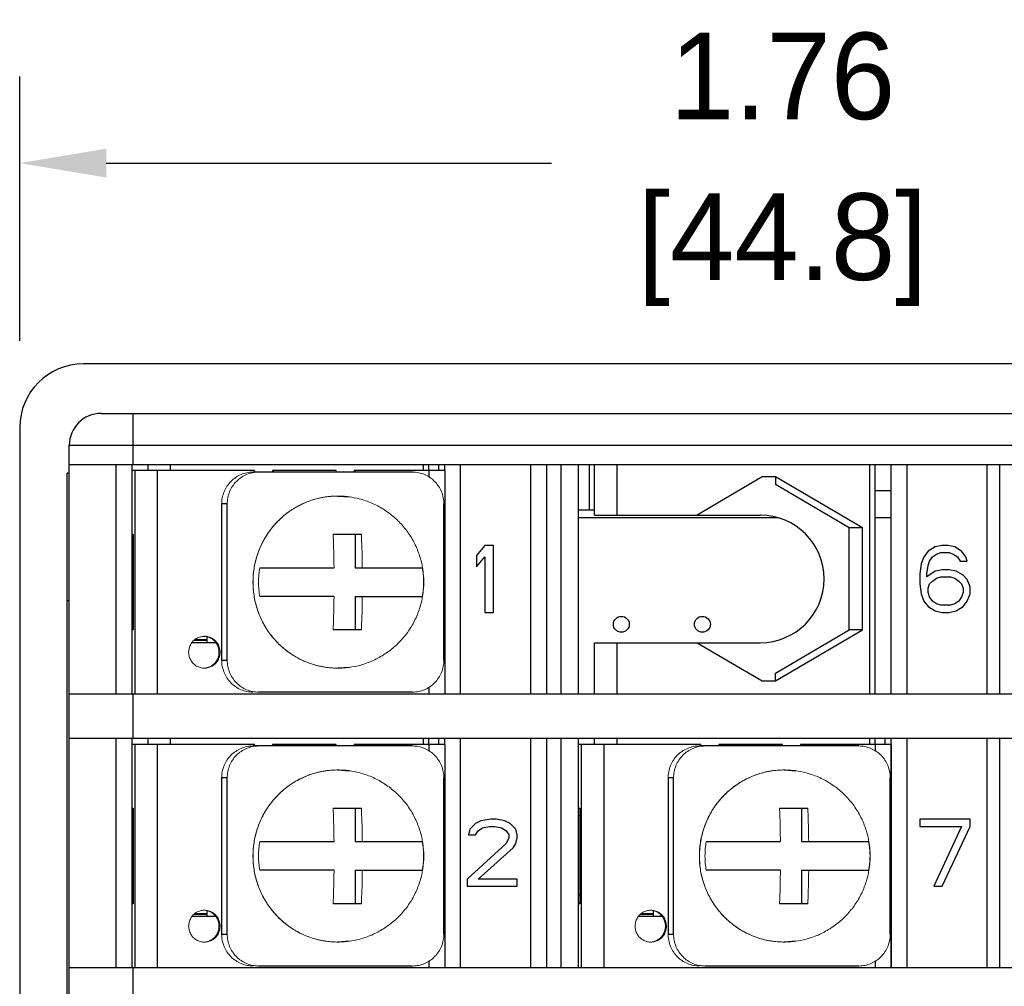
# Model space of a CAD drawing. Header units: inches. Extents: x 539.02 to 548.64, y 512.89 to 521.63.
# Tile 10 of 12: x 546.37 to 547.51, y 516.28 to 517.39. Entities that reach past the tile are written whole.
import ezdxf

# ---------------------------------------------------------------- set-up
doc = ezdxf.new("R2010")
doc.units = ezdxf.units.IN
doc.header["$LTSCALE"] = 8
doc.header["$MEASUREMENT"] = 0
doc.layers.add('02___PRT_ALL_AXES', color=7, linetype='Continuous')
doc.layers.add('Dimensions', color=140, linetype='Continuous')
doc.dimstyles.get("Standard").update_dxf_attribs({"dimtxt": 0.1, "dimasz": 0.1, "dimexe": 0.1, "dimexo": 0.1, "dimgap": 0.05, "dimtad": 0, "dimtih": 1, "dimtoh": 1, "dimzin": 0, "dimdsep": 46, "dimtxsty": 'Standard', "dimcen": 0, "dimclrd": 256, "dimclre": 256, "dimclrt": 256, "dimadec": 0, "dimazin": 0, "dimtfac": 1, "dimtofl": 0, "dimtmove": 0, "dimatfit": 3, "dimfxl": 0, "dimtolj": 1, "dimtzin": 0, "dimarcsym": 0})

# ---------------------------------------------------------------- blocks, each defined once
blk = doc.blocks.new('*D9')
at = {"layer": 'DEFPOINTS', "color": 0}
for p in [(548.1313, 517.2266), (546.3693, 516.9212), (548.1313, 516.9212)]:
    blk.add_point(p, dxfattribs=at)
at = {"layer": 'Dimensions', "lineweight": -2}
for p, q in [((546.3693, 517.0212), (546.3693, 517.3266)), ((548.1313, 517.0212), (548.1313, 517.3266)), ((546.4693, 517.2266), (546.9836, 517.2266)), ((548.0313, 517.2266), (547.517, 517.2266))]:
    blk.add_line(p, q, dxfattribs=at)
at = {"layer": 'Dimensions'}
for points in [[(546.4693, 517.2433), (546.4693, 517.21), (546.3693, 517.2266)], [(548.0313, 517.2433), (548.0313, 517.21), (548.1313, 517.2266)]]:
    blk.add_solid(points, dxfattribs=at)
at = {"layer": 'Dimensions', "char_height": 0.1, "attachment_point": 5}
for s, insert in [('\\A1;1.76', (547.2503, 517.3266)), ('\\A1;[44.8]', (547.2503, 517.1266))]:
    blk.add_mtext(s, dxfattribs=dict(at, insert=insert))

msp = doc.modelspace()

# ---------------------------------------------------------------- linework, layer by layer
at = {"color": 7, "linetype": 'Continuous'}
for p, q in [((548.0577, 516.9948), (546.4429, 516.9948)), ((546.4633, 516.9376), (548.0376, 516.9376)), ((546.5002, 516.8786), (546.5002, 516.9376)), ((546.3693, 516.9212), (546.3693, 515.3064)), ((546.4265, 515.3265), (546.4265, 516.9007)), ((546.4265, 516.9007), (548.0744, 516.9007)), ((546.4265, 516.8786), (548.0744, 516.8786)), ((546.4808, 516.6139), (546.4808, 516.8786)), ((546.4992, 516.6139), (546.4992, 516.879)), ((546.5177, 516.8716), (546.5177, 516.879)), ((546.5436, 516.8716), (546.5436, 516.879)), ((546.8356, 516.8716), (546.8356, 516.879)), ((546.8417, 516.8716), (546.8417, 516.879)), ((546.8528, 516.879), (546.8528, 516.8716)), ((546.8601, 516.8716), (546.8601, 516.879)), ((546.8785, 516.6139), (546.8785, 516.8786)), ((546.9596, 516.6139), (546.9596, 516.8786)), ((546.978, 516.6139), (546.978, 516.8786)), ((546.9945, 516.6139), (546.9945, 516.8786)), ((547.0148, 516.6139), (547.0148, 516.8786)), ((547.0271, 516.8786), (547.0271, 516.8262)), ((547.0332, 516.8201), (547.0332, 516.8786)), ((547.0591, 516.8201), (547.0591, 516.8786)), ((547.3512, 516.6139), (547.3512, 516.8786)), ((547.3573, 516.6139), (547.3573, 516.8786)), ((547.3757, 516.6139), (547.3757, 516.8786)), ((547.3941, 516.6139), (547.3941, 516.8786)), ((547.4861, 516.8786), (547.4861, 516.6139)), ((547.5009, 516.8786), (547.5009, 516.6139)), ((546.4239, 515.3955), (546.4239, 516.8685)), ((546.4265, 516.8685), (546.4239, 516.8685)), ((546.6406, 516.8716), (546.4992, 516.8716)), ((546.5022, 516.8716), (546.5022, 516.6139)), ((546.5282, 516.8716), (546.5282, 516.6139)), ((546.8229, 516.8698), (546.6388, 516.8698)), ((546.6624, 516.8716), (546.6611, 516.8716)), ((546.7349, 516.8716), (546.6624, 516.8716)), ((546.7566, 516.8716), (546.7554, 516.8716)), ((546.8601, 516.8716), (546.7566, 516.8716)), ((546.8419, 516.8716), (546.8419, 516.8642)), ((546.8601, 516.8716), (546.8601, 516.6139)), ((547.2269, 516.8643), (547.1516, 516.8201)), ((547.2423, 516.8643), (547.2269, 516.8643)), ((547.2423, 516.8643), (547.2423, 516.8553)), ((547.3428, 516.8054), (547.2423, 516.8643)), ((547.3274, 516.8054), (547.2423, 516.8553)), ((547.3757, 516.8483), (547.3573, 516.8483)), ((546.6025, 516.833), (546.6025, 516.6525)), ((546.6089, 516.833), (546.6025, 516.833)), ((546.6089, 516.6525), (546.6089, 516.833)), ((546.7366, 516.8421), (546.7501, 516.8412)), ((546.7501, 516.8412), (546.7501, 516.8412)), ((546.8591, 516.6525), (546.8591, 516.833)), ((547.0148, 516.8262), (547.0332, 516.8262)), ((547.2458, 516.817), (547.0148, 516.817)), ((547.0332, 516.8201), (547.2247, 516.8201)), ((547.3757, 516.817), (547.3573, 516.817)), ((547.3274, 516.6875), (547.3274, 516.8054)), ((547.3428, 516.8054), (547.3274, 516.8054)), ((547.3428, 516.6875), (547.3428, 516.8054)), ((546.4992, 516.798), (546.5004, 516.798)), ((546.4992, 516.7897), (546.5004, 516.7897)), ((546.5004, 516.798), (546.5004, 516.6875)), ((546.7312, 516.798), (546.7639, 516.798)), ((546.7567, 516.798), (546.7567, 516.7593)), ((546.9066, 516.7851), (546.897, 516.7736)), ((546.9163, 516.7851), (546.9066, 516.7851)), ((546.9163, 516.7078), (546.9163, 516.7851)), ((547.4185, 516.7785), (547.4136, 516.7719)), ((547.4265, 516.7835), (547.4185, 516.7785)), ((547.4346, 516.7851), (547.4265, 516.7835)), ((547.4281, 516.7752), (547.433, 516.7769)), ((547.433, 516.7769), (547.4426, 516.7769)), ((547.441, 516.7851), (547.4346, 516.7851)), ((547.4491, 516.7835), (547.441, 516.7851)), ((547.4426, 516.7769), (547.4475, 516.7752)), ((547.4571, 516.7785), (547.4491, 516.7835)), ((547.462, 516.7719), (547.4571, 516.7785)), ((546.897, 516.7736), (546.897, 516.7604)), ((546.897, 516.7604), (546.9066, 516.7719)), ((546.9066, 516.7719), (546.9066, 516.7078)), ((547.4136, 516.7719), (547.4104, 516.7637)), ((547.4185, 516.7621), (547.4201, 516.767)), ((547.4201, 516.767), (547.4233, 516.7719)), ((547.4233, 516.7719), (547.4281, 516.7752)), ((547.4475, 516.7752), (547.4523, 516.7719)), ((547.4523, 516.7719), (547.4555, 516.767)), ((547.4555, 516.767), (547.4636, 516.767)), ((547.4636, 516.767), (547.462, 516.7719)), ((546.6465, 516.7593), (546.7323, 516.7593)), ((546.7567, 516.7593), (546.8343, 516.7593)), ((547.4104, 516.7637), (547.4088, 516.7522)), ((547.4169, 516.7522), (547.4185, 516.7621)), ((547.4265, 516.7555), (547.4169, 516.7489)), ((547.4346, 516.7571), (547.4265, 516.7555)), ((547.4426, 516.7571), (547.4346, 516.7571)), ((547.4507, 516.7555), (547.4426, 516.7571)), ((547.4588, 516.7506), (547.4507, 516.7555)), ((547.4088, 516.7522), (547.4088, 516.7407)), ((547.4169, 516.7489), (547.4169, 516.7522)), ((547.4201, 516.7407), (547.4233, 516.744)), ((547.4233, 516.744), (547.4281, 516.7473)), ((547.4281, 516.7473), (547.433, 516.7489)), ((547.433, 516.7489), (547.4443, 516.7489)), ((547.4443, 516.7489), (547.4491, 516.7473)), ((547.4491, 516.7473), (547.4539, 516.744)), ((547.4539, 516.744), (547.4571, 516.7407)), ((547.4636, 516.7456), (547.4588, 516.7506)), ((547.4668, 516.7374), (547.4636, 516.7456)), ((547.4088, 516.7407), (547.4104, 516.7292)), ((547.4185, 516.7357), (547.4201, 516.7407)), ((547.4185, 516.7308), (547.4185, 516.7357)), ((547.4201, 516.7259), (547.4185, 516.7308)), ((547.4571, 516.7407), (547.4588, 516.7357)), ((547.4588, 516.7308), (547.4571, 516.7259)), ((547.4588, 516.7357), (547.4588, 516.7308)), ((547.4668, 516.7292), (547.4668, 516.7374)), ((546.4265, 516.7212), (546.4239, 516.7212)), ((546.7323, 516.7262), (546.6465, 516.7262)), ((546.7567, 516.7262), (546.8343, 516.7262)), ((546.7567, 516.7262), (546.7567, 516.6875)), ((547.4104, 516.7292), (547.4136, 516.7209)), ((547.4136, 516.7209), (547.4185, 516.7144)), ((547.4233, 516.7209), (547.4201, 516.7259)), ((547.4281, 516.7177), (547.4233, 516.7209)), ((547.4539, 516.7209), (547.4491, 516.7177)), ((547.4571, 516.7259), (547.4539, 516.7209)), ((547.4588, 516.7144), (547.4636, 516.7209)), ((547.4636, 516.7209), (547.4668, 516.7292)), ((546.9066, 516.7078), (546.9163, 516.7078)), ((547.4185, 516.7144), (547.4265, 516.7094)), ((547.4265, 516.7094), (547.4346, 516.7078)), ((547.433, 516.716), (547.4281, 516.7177)), ((547.4443, 516.716), (547.433, 516.716)), ((547.4346, 516.7078), (547.4426, 516.7078)), ((547.4426, 516.7078), (547.4507, 516.7094)), ((547.4491, 516.7177), (547.4443, 516.716)), ((547.4507, 516.7094), (547.4588, 516.7144)), ((546.5004, 516.6977), (546.4992, 516.6977)), ((546.5004, 516.6875), (546.4992, 516.6875)), ((546.7639, 516.6875), (546.7312, 516.6875)), ((547.2423, 516.6376), (547.3274, 516.6875)), ((547.2423, 516.6286), (547.3428, 516.6875)), ((547.3428, 516.6875), (547.3274, 516.6875)), ((546.5708, 516.6756), (546.5858, 516.6756)), ((546.5719, 516.6765), (546.5858, 516.6765)), ((546.5858, 516.6728), (546.5858, 516.6796)), ((546.5956, 516.6728), (546.5683, 516.6728)), ((547.0332, 516.6139), (547.0332, 516.6728)), ((547.0332, 516.6728), (547.2247, 516.6728)), ((547.0591, 516.6139), (547.0591, 516.6728)), ((547.1516, 516.6728), (547.2269, 516.6286)), ((546.6025, 516.6525), (546.6089, 516.6525)), ((546.7501, 516.6443), (546.7366, 516.6434)), ((546.7501, 516.6443), (546.7501, 516.6443)), ((547.2269, 516.6286), (547.2423, 516.6286)), ((547.2423, 516.6286), (547.2423, 516.6376)), ((546.8419, 516.6213), (546.8419, 516.6139)), ((546.4265, 516.6139), (548.0744, 516.6139)), ((546.5002, 516.5627), (546.5002, 516.6139)), ((546.8229, 516.6157), (546.6452, 516.6157)), ((546.4265, 516.5627), (548.0744, 516.5627)), ((546.4808, 516.2976), (546.4808, 516.5627)), ((546.4992, 516.2976), (546.4992, 516.5627)), ((546.5177, 516.5553), (546.5177, 516.5627)), ((546.5436, 516.5553), (546.5436, 516.5627)), ((546.8356, 516.5553), (546.8356, 516.5627)), ((546.8417, 516.5553), (546.8417, 516.5627)), ((546.8528, 516.5627), (546.8528, 516.5553)), ((546.8601, 516.5553), (546.8601, 516.5627)), ((546.8785, 516.2976), (546.8785, 516.5627)), ((546.9596, 516.2976), (546.9596, 516.5627)), ((546.978, 516.2976), (546.978, 516.5627)), ((546.9945, 516.2976), (546.9945, 516.5627)), ((547.0148, 516.2976), (547.0148, 516.5627)), ((547.0148, 516.2976), (547.0148, 516.5627)), ((547.0332, 516.5553), (547.0332, 516.5627)), ((547.0591, 516.5553), (547.0591, 516.5627)), ((547.3512, 516.5553), (547.3512, 516.5627)), ((547.3573, 516.5553), (547.3573, 516.5627)), ((547.3683, 516.5627), (547.3683, 516.5553)), ((547.3757, 516.2976), (547.3757, 516.5627)), ((547.3757, 516.5553), (547.3757, 516.5627)), ((547.3941, 516.2976), (547.3941, 516.5627)), ((547.4861, 516.5627), (547.4861, 516.2976)), ((547.5009, 516.5627), (547.5009, 516.2976)), ((546.6406, 516.5553), (546.4992, 516.5553)), ((546.5022, 516.5553), (546.5022, 516.2976)), ((546.5282, 516.5553), (546.5282, 516.2976)), ((546.8229, 516.5535), (546.6388, 516.5535)), ((546.6624, 516.5553), (546.6611, 516.5553)), ((546.7349, 516.5553), (546.6624, 516.5553)), ((546.7566, 516.5553), (546.7554, 516.5553)), ((546.8601, 516.5553), (546.7566, 516.5553)), ((546.8419, 516.5553), (546.8419, 516.5479)), ((546.8601, 516.5553), (546.8601, 516.2976)), ((547.1561, 516.5553), (547.0148, 516.5553)), ((547.0178, 516.5553), (547.0178, 516.2976)), ((547.0437, 516.5553), (547.0437, 516.2976)), ((547.3384, 516.5535), (547.1543, 516.5535)), ((547.1779, 516.5553), (547.1766, 516.5553)), ((547.2504, 516.5553), (547.1779, 516.5553)), ((547.2722, 516.5553), (547.2709, 516.5553)), ((547.3757, 516.5553), (547.2722, 516.5553)), ((547.3574, 516.5553), (547.3574, 516.5479)), ((547.3757, 516.5553), (547.3757, 516.2976)), ((546.7366, 516.5258), (546.7501, 516.5249)), ((547.2521, 516.5258), (547.2657, 516.5249)), ((546.6025, 516.5167), (546.6025, 516.3362)), ((546.6089, 516.5167), (546.6025, 516.5167)), ((546.6089, 516.3362), (546.6089, 516.5167)), ((546.7501, 516.5249), (546.7501, 516.5249)), ((546.8591, 516.3362), (546.8591, 516.5167)), ((547.1181, 516.5167), (547.1181, 516.3362)), ((547.1245, 516.5167), (547.1181, 516.5167)), ((547.1245, 516.3362), (547.1245, 516.5167)), ((547.2657, 516.5249), (547.2657, 516.5249)), ((547.3747, 516.3362), (547.3747, 516.5167)), ((546.4992, 516.4817), (546.5004, 516.4817)), ((546.5004, 516.4817), (546.5004, 516.3712)), ((546.7312, 516.4817), (546.7639, 516.4817)), ((546.7567, 516.4817), (546.7567, 516.443)), ((547.0148, 516.4817), (547.016, 516.4817)), ((547.016, 516.4817), (547.016, 516.3712)), ((547.2468, 516.4817), (547.2794, 516.4817)), ((547.2723, 516.4817), (547.2723, 516.443)), ((546.4992, 516.4734), (546.5004, 516.4734)), ((547.0148, 516.4734), (547.016, 516.4734)), ((546.8956, 516.4639), (546.8891, 516.4573)), ((546.902, 516.4671), (546.8956, 516.4639)), ((546.8988, 516.4556), (546.9036, 516.4589)), ((546.9133, 516.4688), (546.902, 516.4671)), ((546.9036, 516.4589), (546.9117, 516.4606)), ((546.9117, 516.4606), (546.9181, 516.4606)), ((546.9197, 516.4688), (546.9133, 516.4688)), ((546.9181, 516.4606), (546.9262, 516.4589)), ((546.9294, 516.4671), (546.9197, 516.4688)), ((546.9262, 516.4589), (546.931, 516.4556)), ((546.9358, 516.4639), (546.9294, 516.4671)), ((546.9423, 516.4573), (546.9358, 516.4639)), ((547.4088, 516.4688), (547.4088, 516.4606)), ((547.4668, 516.4688), (547.4088, 516.4688)), ((547.4088, 516.4606), (547.4571, 516.4606)), ((547.4571, 516.4606), (547.4249, 516.3915)), ((547.4346, 516.3915), (547.4668, 516.4606)), ((547.4668, 516.4606), (547.4668, 516.4688)), ((546.8891, 516.4573), (546.8875, 516.4507)), ((546.8875, 516.4507), (546.8956, 516.4507)), ((546.8956, 516.4507), (546.8988, 516.4556)), ((546.931, 516.4556), (546.9342, 516.4507)), ((546.9342, 516.4474), (546.931, 516.4408)), ((546.9342, 516.4507), (546.9342, 516.4474)), ((546.9439, 516.4507), (546.9423, 516.4573)), ((546.9423, 516.4408), (546.9439, 516.4474)), ((546.9439, 516.4474), (546.9439, 516.4507)), ((546.6465, 516.443), (546.7323, 516.443)), ((546.7567, 516.443), (546.8343, 516.443)), ((546.931, 516.4408), (546.8859, 516.3997)), ((546.8988, 516.3997), (546.9391, 516.4359)), ((546.9391, 516.4359), (546.9423, 516.4408)), ((547.1621, 516.443), (547.2478, 516.443)), ((547.2723, 516.443), (547.3498, 516.443)), ((546.7323, 516.4099), (546.6465, 516.4099)), ((546.7567, 516.4099), (546.7567, 516.3712)), ((546.7567, 516.4099), (546.8343, 516.4099)), ((547.2478, 516.4099), (547.1621, 516.4099)), ((547.2723, 516.4099), (547.3498, 516.4099)), ((547.2723, 516.4099), (547.2723, 516.3712)), ((546.8859, 516.3997), (546.8859, 516.3915)), ((546.8859, 516.3915), (546.9439, 516.3915)), ((546.9439, 516.3997), (546.8988, 516.3997)), ((546.9439, 516.3915), (546.9439, 516.3997)), ((547.4249, 516.3915), (547.4346, 516.3915)), ((546.5004, 516.3813), (546.4992, 516.3813)), ((547.016, 516.3813), (547.0148, 516.3813)), ((546.5004, 516.3712), (546.4992, 516.3712)), ((546.7639, 516.3712), (546.7312, 516.3712)), ((547.016, 516.3712), (547.0148, 516.3712)), ((547.2794, 516.3712), (547.2468, 516.3712)), ((546.5956, 516.3565), (546.5683, 516.3565)), ((546.5708, 516.3592), (546.5858, 516.3592)), ((546.5719, 516.3602), (546.5858, 516.3602)), ((546.5858, 516.3565), (546.5858, 516.3632)), ((547.1111, 516.3565), (547.0838, 516.3565)), ((547.0863, 516.3592), (547.1013, 516.3592)), ((547.0875, 516.3602), (547.1013, 516.3602)), ((547.1013, 516.3565), (547.1013, 516.3632)), ((546.6025, 516.3362), (546.6089, 516.3362)), ((547.1181, 516.3362), (547.1245, 516.3362)), ((546.7501, 516.328), (546.7366, 516.3271)), ((546.7501, 516.328), (546.7501, 516.328)), ((547.2657, 516.328), (547.2521, 516.3271)), ((547.2657, 516.328), (547.2657, 516.328)), ((546.8229, 516.2994), (546.6452, 516.2994)), ((546.8419, 516.305), (546.8419, 516.2976)), ((547.3384, 516.2994), (547.1607, 516.2994)), ((547.3574, 516.305), (547.3574, 516.2976)), ((546.4265, 516.2976), (548.0744, 516.2976)), ((546.5002, 516.2464), (546.5002, 516.2976))]:
    msp.add_line(p, q, dxfattribs=at)
for centre, radius, start, end in [((546.4429, 516.9212), 0.0736, 90, 180), ((546.4633, 516.9007), 0.0368, 90, 180), ((547.2247, 516.7464), 0.0736, 270, 90)]:
    msp.add_arc(centre, radius, start, end, dxfattribs=at)
at = {"color": 7, "linetype": 'Continuous', "lineweight": 0}
for points, start_tangent, end_tangent in [([(546.6025, 516.833), (546.6032, 516.8401), (546.6053, 516.8471), (546.6086, 516.8534), (546.6131, 516.859), (546.6187, 516.8636), (546.6249, 516.867), (546.6317, 516.8691), (546.6388, 516.8698)], (0, 1.003587), (1.003587, 0)), ([(546.6452, 516.8698), (546.6381, 516.8691), (546.6313, 516.867), (546.6251, 516.8636), (546.6195, 516.859), (546.615, 516.8534), (546.6117, 516.8471), (546.6096, 516.8401), (546.6089, 516.833)], (-1.003587, 0), (0, -1.003587)), ([(546.6406, 516.8716), (546.6408, 516.8698)], (0, -1.003587), (0.166276, -0.989717)), ([(546.6609, 516.8698), (546.6611, 516.8716)], (0.166276, 0.989717), (0, 1.003587)), ([(546.6622, 516.8698), (546.6624, 516.8716)], (0.166276, 0.989717), (0, 1.003587)), ([(546.7349, 516.8716), (546.735, 516.8698)], (0, -1.003587), (0.166276, -0.989717)), ([(546.7552, 516.8698), (546.7554, 516.8716)], (0.166276, 0.989717), (0, 1.003587)), ([(546.7565, 516.8698), (546.7566, 516.8716)], (0.166276, 0.989717), (0, 1.003587)), ([(546.8591, 516.833), (546.8585, 516.8401), (546.8564, 516.8471), (546.853, 516.8534), (546.8485, 516.859), (546.843, 516.8636), (546.8368, 516.867), (546.8299, 516.8691), (546.8229, 516.8698)], (0, 1.003587), (-1.003587, 0)), ([(546.7366, 516.8421), (546.7304, 516.8419), (546.7238, 516.8413), (546.7165, 516.84), (546.7086, 516.838), (546.7, 516.8349), (546.6907, 516.8305), (546.6809, 516.8245), (546.6708, 516.8164), (546.6612, 516.8061), (546.6527, 516.7939), (546.6459, 516.7802), (546.6413, 516.7655), (546.639, 516.7504), (546.639, 516.7352), (546.6413, 516.7201), (546.6459, 516.7055), (546.6526, 516.6917), (546.6611, 516.6795), (546.6708, 516.6692), (546.6808, 516.6611), (546.6907, 516.655), (546.6999, 516.6506), (546.7086, 516.6475), (546.7165, 516.6455), (546.7237, 516.6442), (546.7304, 516.6436), (546.7366, 516.6434)], (-1.003587, -0.000511), (1.003587, -0.000511)), ([(546.7366, 516.6434), (546.7213, 516.6446), (546.7063, 516.6482), (546.6921, 516.6542), (546.679, 516.6624), (546.6673, 516.6725), (546.6574, 516.6843), (546.6493, 516.6976), (546.6434, 516.7121), (546.6399, 516.7272), (546.6387, 516.7428), (546.6399, 516.7583), (546.6435, 516.7735), (546.6493, 516.7879), (546.6574, 516.8012), (546.6674, 516.8131), (546.679, 516.8232), (546.6921, 516.8313), (546.7063, 516.8373), (546.7213, 516.8409), (546.7366, 516.8421)], (-1.003587, 0), (1.003587, 0)), ([(546.7366, 516.8421), (546.7366, 516.8421)], (-1.003587, 0), (-1.003587, -0.000511)), ([(546.7501, 516.8412), (546.7495, 516.8413), (546.7428, 516.8419), (546.7366, 516.8421)], (-0.993658, 0.140825), (-1.003587, 0)), ([(546.7323, 516.7593), (546.7322, 516.7628), (546.7322, 516.7661), (546.7321, 516.7695), (546.7321, 516.7728), (546.732, 516.7762), (546.7319, 516.7795), (546.7318, 516.7828), (546.7317, 516.7862), (546.7316, 516.7897), (546.7314, 516.7936), (546.7312, 516.798)], (-0.009377, 1.003544), (-0.054404, 1.002112)), ([(546.7639, 516.798), (546.7641, 516.7936), (546.7642, 516.7896), (546.7644, 516.786), (546.7645, 516.7826), (546.7646, 516.7793), (546.7647, 516.776), (546.7647, 516.7727), (546.7648, 516.7694), (546.7648, 516.7661), (546.7649, 516.7628), (546.7649, 516.7593)], (0.054404, -1.002112), (0.009377, -1.003544)), ([(546.6465, 516.7262), (546.6455, 516.7341), (546.6451, 516.7428), (546.6455, 516.7514), (546.6465, 516.7593)], (-0.169349, 0.989196), (0.169349, 0.989196)), ([(546.8343, 516.7593), (546.8353, 516.7515), (546.8357, 516.7429), (546.8353, 516.7342), (546.8343, 516.7262)], (0.169349, -0.989196), (-0.169349, -0.989196)), ([(546.7312, 516.6875), (546.7314, 516.6919), (546.7316, 516.6959), (546.7317, 516.6995), (546.7318, 516.703), (546.7319, 516.7062), (546.732, 516.7095), (546.7321, 516.7128), (546.7321, 516.7161), (546.7322, 516.7194), (546.7322, 516.7228), (546.7323, 516.7262)], (0.054404, 1.002112), (0.009377, 1.003544)), ([(546.7649, 516.7262), (546.7649, 516.7228), (546.7648, 516.7194), (546.7648, 516.716), (546.7647, 516.7127), (546.7646, 516.7093), (546.7646, 516.706), (546.7645, 516.7027), (546.7644, 516.6994), (546.7642, 516.6958), (546.7641, 516.6919), (546.7639, 516.6875)], (-0.009377, -1.003544), (-0.054404, -1.002112)), ([(546.6388, 516.6157), (546.6317, 516.6164), (546.6249, 516.6185), (546.6187, 516.6219), (546.6131, 516.6265), (546.6086, 516.6321), (546.6053, 516.6384), (546.6032, 516.6454), (546.6025, 516.6525)], (-1.003587, 0), (0, 1.003587)), ([(546.6089, 516.6525), (546.6096, 516.6454), (546.6117, 516.6384), (546.615, 516.6321), (546.6195, 516.6265), (546.6251, 516.6219), (546.6313, 516.6185), (546.6381, 516.6164), (546.6452, 516.6157)], (0, -1.003587), (1.003587, 0)), ([(546.8229, 516.6157), (546.8299, 516.6164), (546.8368, 516.6185), (546.843, 516.6219), (546.8485, 516.6265), (546.853, 516.6321), (546.8564, 516.6384), (546.8585, 516.6454), (546.8591, 516.6525)], (1.003587, 0), (0, 1.003587)), ([(546.7366, 516.6434), (546.7428, 516.6436), (546.7494, 516.6442), (546.7501, 516.6443)], (1.003587, 0), (0.993658, 0.140825)), ([(546.7366, 516.6434), (546.7366, 516.6434)], (1.003587, -0.000511), (1.003587, 0)), ([(546.6025, 516.5167), (546.6032, 516.5238), (546.6053, 516.5308), (546.6086, 516.5371), (546.6131, 516.5427), (546.6187, 516.5473), (546.6249, 516.5507), (546.6317, 516.5528), (546.6388, 516.5535)], (0, 1.003587), (1.003587, 0)), ([(546.6452, 516.5535), (546.6381, 516.5528), (546.6313, 516.5507), (546.6251, 516.5473), (546.6195, 516.5427), (546.615, 516.5371), (546.6117, 516.5308), (546.6096, 516.5238), (546.6089, 516.5167)], (-1.003587, 0), (0, -1.003587)), ([(546.6406, 516.5553), (546.6408, 516.5535)], (0, -1.003587), (0.166276, -0.989717)), ([(546.6609, 516.5535), (546.6611, 516.5553)], (0.166276, 0.989717), (0, 1.003587)), ([(546.6622, 516.5535), (546.6624, 516.5553)], (0.166276, 0.989717), (0, 1.003587)), ([(546.7349, 516.5553), (546.735, 516.5535)], (0, -1.003587), (0.166276, -0.989717)), ([(546.7552, 516.5535), (546.7554, 516.5553)], (0.166276, 0.989717), (0, 1.003587)), ([(546.7565, 516.5535), (546.7566, 516.5553)], (0.166276, 0.989717), (0, 1.003587)), ([(546.8591, 516.5167), (546.8585, 516.5238), (546.8564, 516.5308), (546.853, 516.5371), (546.8485, 516.5427), (546.843, 516.5473), (546.8368, 516.5507), (546.8299, 516.5528), (546.8229, 516.5535)], (0, 1.003587), (-1.003587, 0)), ([(547.1181, 516.5167), (547.1188, 516.5238), (547.1208, 516.5308), (547.1242, 516.5371), (547.1287, 516.5427), (547.1342, 516.5473), (547.1404, 516.5507), (547.1473, 516.5528), (547.1543, 516.5535)], (0, 1.003587), (1.003587, 0)), ([(547.1607, 516.5535), (547.1537, 516.5528), (547.1468, 516.5507), (547.1406, 516.5473), (547.1351, 516.5427), (547.1306, 516.5371), (547.1272, 516.5308), (547.1251, 516.5238), (547.1245, 516.5167)], (-1.003587, 0), (0, -1.003587)), ([(547.1561, 516.5553), (547.1563, 516.5535)], (0, -1.003587), (0.166276, -0.989717)), ([(547.1765, 516.5535), (547.1766, 516.5553)], (0.166276, 0.989717), (0, 1.003587)), ([(547.1777, 516.5535), (547.1779, 516.5553)], (0.166276, 0.989717), (0, 1.003587)), ([(547.2504, 516.5553), (547.2506, 516.5535)], (0, -1.003587), (0.166276, -0.989717)), ([(547.2708, 516.5535), (547.2709, 516.5553)], (0.166276, 0.989717), (0, 1.003587)), ([(547.272, 516.5535), (547.2722, 516.5553)], (0.166276, 0.989717), (0, 1.003587)), ([(547.3747, 516.5167), (547.374, 516.5238), (547.3719, 516.5308), (547.3686, 516.5371), (547.3641, 516.5427), (547.3585, 516.5473), (547.3523, 516.5507), (547.3455, 516.5528), (547.3384, 516.5535)], (0, 1.003587), (-1.003587, 0)), ([(546.7366, 516.5258), (546.7304, 516.5256), (546.7238, 516.525), (546.7165, 516.5237), (546.7086, 516.5217), (546.7, 516.5186), (546.6907, 516.5142), (546.6809, 516.5082), (546.6708, 516.5), (546.6612, 516.4898), (546.6527, 516.4776), (546.6459, 516.4639), (546.6413, 516.4492), (546.639, 516.4341), (546.639, 516.4189), (546.6413, 516.4038), (546.6459, 516.3892), (546.6526, 516.3754), (546.6611, 516.3632), (546.6708, 516.3529), (546.6808, 516.3448), (546.6907, 516.3387), (546.6999, 516.3343), (546.7086, 516.3312), (546.7165, 516.3292), (546.7237, 516.3279), (546.7304, 516.3273), (546.7366, 516.3271)], (-1.003587, -0.000511), (1.003587, -0.000511)), ([(546.7366, 516.3271), (546.7213, 516.3283), (546.7063, 516.3319), (546.6921, 516.3379), (546.679, 516.346), (546.6673, 516.3562), (546.6574, 516.368), (546.6493, 516.3813), (546.6434, 516.3957), (546.6399, 516.4109), (546.6387, 516.4264), (546.6399, 516.442), (546.6435, 516.4572), (546.6493, 516.4716), (546.6574, 516.4849), (546.6674, 516.4967), (546.679, 516.5069), (546.6921, 516.515), (546.7063, 516.521), (546.7213, 516.5246), (546.7366, 516.5258)], (-1.003587, 0), (1.003587, 0)), ([(546.7501, 516.5249), (546.7495, 516.525), (546.7428, 516.5256), (546.7366, 516.5258)], (-0.993658, 0.140825), (-1.003587, 0)), ([(546.7366, 516.5258), (546.7366, 516.5258)], (-1.003587, 0), (-1.003587, -0.000511)), ([(547.2521, 516.5258), (547.246, 516.5256), (547.2393, 516.525), (547.2321, 516.5237), (547.2242, 516.5217), (547.2155, 516.5186), (547.2063, 516.5142), (547.1965, 516.5082), (547.1864, 516.5), (547.1767, 516.4898), (547.1682, 516.4776), (547.1615, 516.4639), (547.1569, 516.4492), (547.1546, 516.4341), (547.1546, 516.4189), (547.1568, 516.4038), (547.1614, 516.3892), (547.1682, 516.3754), (547.1767, 516.3632), (547.1863, 516.3529), (547.1964, 516.3448), (547.2062, 516.3387), (547.2155, 516.3343), (547.2241, 516.3312), (547.232, 516.3292), (547.2393, 516.3279), (547.2459, 516.3273), (547.2521, 516.3271)], (-1.003587, -0.000511), (1.003587, -0.000511)), ([(547.2521, 516.3271), (547.2368, 516.3283), (547.2219, 516.3319), (547.2077, 516.3379), (547.1946, 516.346), (547.1829, 516.3562), (547.1729, 516.368), (547.1649, 516.3813), (547.159, 516.3957), (547.1554, 516.4109), (547.1542, 516.4264), (547.1554, 516.442), (547.159, 516.4572), (547.1649, 516.4716), (547.1729, 516.4849), (547.1829, 516.4967), (547.1946, 516.5069), (547.2077, 516.515), (547.2219, 516.521), (547.2368, 516.5246), (547.2521, 516.5258)], (-1.003587, 0), (1.003587, 0)), ([(547.2521, 516.5258), (547.2521, 516.5258)], (-1.003587, 0), (-1.003587, -0.000511)), ([(547.2657, 516.5249), (547.265, 516.525), (547.2583, 516.5256), (547.2521, 516.5258)], (-0.993658, 0.140825), (-1.003587, 0)), ([(546.7323, 516.443), (546.7322, 516.4464), (546.7322, 516.4498), (546.7321, 516.4532), (546.7321, 516.4565), (546.732, 516.4599), (546.7319, 516.4632), (546.7318, 516.4665), (546.7317, 516.4698), (546.7316, 516.4734), (546.7314, 516.4773), (546.7312, 516.4817)], (-0.009377, 1.003544), (-0.054404, 1.002112)), ([(546.7639, 516.4817), (546.7641, 516.4773), (546.7642, 516.4733), (546.7644, 516.4697), (546.7645, 516.4662), (546.7646, 516.463), (546.7647, 516.4597), (546.7647, 516.4564), (546.7648, 516.4531), (546.7648, 516.4498), (546.7649, 516.4464), (546.7649, 516.443)], (0.054404, -1.002112), (0.009377, -1.003544)), ([(547.2478, 516.443), (547.2478, 516.4464), (547.2477, 516.4498), (547.2477, 516.4532), (547.2476, 516.4565), (547.2476, 516.4599), (547.2475, 516.4632), (547.2474, 516.4665), (547.2473, 516.4698), (547.2471, 516.4734), (547.247, 516.4773), (547.2468, 516.4817)], (-0.009377, 1.003544), (-0.054404, 1.002112)), ([(547.2794, 516.4817), (547.2796, 516.4773), (547.2798, 516.4733), (547.2799, 516.4697), (547.28, 516.4662), (547.2801, 516.463), (547.2802, 516.4597), (547.2803, 516.4564), (547.2803, 516.4531), (547.2804, 516.4498), (547.2804, 516.4464), (547.2805, 516.443)], (0.054404, -1.002112), (0.009377, -1.003544)), ([(546.6465, 516.4099), (546.6455, 516.4178), (546.6451, 516.4265), (546.6455, 516.4351), (546.6465, 516.443)], (-0.169349, 0.989196), (0.169349, 0.989196)), ([(546.8343, 516.443), (546.8353, 516.4352), (546.8357, 516.4266), (546.8353, 516.4179), (546.8343, 516.4099)], (0.169349, -0.989196), (-0.169349, -0.989196)), ([(547.1621, 516.4099), (547.1611, 516.4178), (547.1607, 516.4265), (547.1611, 516.4351), (547.1621, 516.443)], (-0.169349, 0.989196), (0.169349, 0.989196)), ([(547.3498, 516.443), (547.3509, 516.4352), (547.3513, 516.4266), (547.3509, 516.4179), (547.3498, 516.4099)], (0.169349, -0.989196), (-0.169349, -0.989196)), ([(546.7312, 516.3712), (546.7314, 516.3756), (546.7316, 516.3796), (546.7317, 516.3832), (546.7318, 516.3866), (546.7319, 516.3899), (546.732, 516.3932), (546.7321, 516.3965), (546.7321, 516.3998), (546.7322, 516.4031), (546.7322, 516.4064), (546.7323, 516.4099)], (0.054404, 1.002112), (0.009377, 1.003544)), ([(546.7649, 516.4099), (546.7649, 516.4064), (546.7648, 516.4031), (546.7648, 516.3997), (546.7647, 516.3964), (546.7646, 516.393), (546.7646, 516.3897), (546.7645, 516.3864), (546.7644, 516.383), (546.7642, 516.3795), (546.7641, 516.3756), (546.7639, 516.3712)], (-0.009377, -1.003544), (-0.054404, -1.002112)), ([(547.2468, 516.3712), (547.247, 516.3756), (547.2471, 516.3796), (547.2473, 516.3832), (547.2474, 516.3866), (547.2475, 516.3899), (547.2476, 516.3932), (547.2476, 516.3965), (547.2477, 516.3998), (547.2477, 516.4031), (547.2478, 516.4064), (547.2478, 516.4099)], (0.054404, 1.002112), (0.009377, 1.003544)), ([(547.2805, 516.4099), (547.2804, 516.4064), (547.2804, 516.4031), (547.2803, 516.3997), (547.2803, 516.3964), (547.2802, 516.393), (547.2801, 516.3897), (547.28, 516.3864), (547.2799, 516.383), (547.2798, 516.3795), (547.2796, 516.3756), (547.2794, 516.3712)], (-0.009377, -1.003544), (-0.054404, -1.002112)), ([(546.6388, 516.2994), (546.6317, 516.3001), (546.6249, 516.3022), (546.6187, 516.3056), (546.6131, 516.3102), (546.6086, 516.3158), (546.6053, 516.3221), (546.6032, 516.3291), (546.6025, 516.3362)], (-1.003587, 0), (0, 1.003587)), ([(546.6089, 516.3362), (546.6096, 516.3291), (546.6117, 516.3221), (546.615, 516.3158), (546.6195, 516.3102), (546.6251, 516.3056), (546.6313, 516.3022), (546.6381, 516.3001), (546.6452, 516.2994)], (0, -1.003587), (1.003587, 0)), ([(546.8229, 516.2994), (546.8299, 516.3001), (546.8368, 516.3022), (546.843, 516.3056), (546.8485, 516.3102), (546.853, 516.3158), (546.8564, 516.3221), (546.8585, 516.3291), (546.8591, 516.3362)], (1.003587, 0), (0, 1.003587)), ([(547.1543, 516.2994), (547.1473, 516.3001), (547.1404, 516.3022), (547.1342, 516.3056), (547.1287, 516.3102), (547.1242, 516.3158), (547.1208, 516.3221), (547.1188, 516.3291), (547.1181, 516.3362)], (-1.003587, 0), (0, 1.003587)), ([(547.1245, 516.3362), (547.1251, 516.3291), (547.1272, 516.3221), (547.1306, 516.3158), (547.1351, 516.3102), (547.1406, 516.3056), (547.1468, 516.3022), (547.1537, 516.3001), (547.1607, 516.2994)], (0, -1.003587), (1.003587, 0)), ([(547.3384, 516.2994), (547.3455, 516.3001), (547.3523, 516.3022), (547.3585, 516.3056), (547.3641, 516.3102), (547.3686, 516.3158), (547.3719, 516.3221), (547.374, 516.3291), (547.3747, 516.3362)], (1.003587, 0), (0, 1.003587)), ([(546.7366, 516.3271), (546.7428, 516.3273), (546.7494, 516.3279), (546.7501, 516.328)], (1.003587, 0), (0.993658, 0.140825)), ([(546.7366, 516.3271), (546.7366, 516.3271)], (1.003587, -0.000511), (1.003587, 0)), ([(547.2521, 516.3271), (547.2583, 516.3273), (547.265, 516.3279), (547.2657, 516.328)], (1.003587, 0), (0.993658, 0.140825)), ([(547.2521, 516.3271), (547.2521, 516.3271)], (1.003587, -0.000511), (1.003587, 0))]:
    msp.add_spline(points, degree=3, dxfattribs=dict(at, start_tangent=start_tangent, end_tangent=end_tangent))
at = {"layer": '02___PRT_ALL_AXES', "color": 7, "linetype": 'Continuous'}
for p, q in [((546.6007, 516.6617), (546.5994, 516.6617)), ((546.6007, 516.3454), (546.5994, 516.3454)), ((547.1162, 516.3454), (547.115, 516.3454))]:
    msp.add_line(p, q, dxfattribs=at)
for centre in [(547.0641, 516.694), (547.1577, 516.694)]:
    msp.add_circle(centre, 0.00921, dxfattribs=at)
at = {"layer": '02___PRT_ALL_AXES', "color": 7, "linetype": 'Continuous', "lineweight": 0}
for points, start_tangent, end_tangent in [([(546.8345, 516.7594), (546.8332, 516.7657), (546.8285, 516.7803), (546.8216, 516.7941), (546.8126, 516.8066), (546.8018, 516.8176), (546.7894, 516.8268), (546.7758, 516.834), (546.7612, 516.839), (546.7501, 516.8412)], (-0.16777, 0.989465), (-0.993645, 0.140919)), ([(546.8345, 516.7262), (546.8356, 516.7351), (546.8356, 516.7505), (546.8345, 516.7594)], (0.16777, 0.989465), (-0.16777, 0.989465)), ([(546.7501, 516.6443), (546.7612, 516.6465), (546.7758, 516.6515), (546.7894, 516.6587), (546.8018, 516.6679), (546.8126, 516.6789), (546.8216, 516.6914), (546.8285, 516.7052), (546.8332, 516.7198), (546.8345, 516.7262)], (0.993645, 0.140919), (0.16777, 0.989465)), ([(546.5819, 516.6801), (546.5779, 516.6795), (546.5735, 516.6777), (546.5697, 516.6748), (546.5681, 516.6729)], (-1.002933, -0.036236), (-0.60134, -0.803479)), ([(546.5826, 516.6802), (546.5819, 516.6801)], (-1.003587, 0), (-1.002933, -0.036236)), ([(546.597, 516.6729), (546.5954, 516.6748), (546.5916, 516.6777), (546.5873, 516.6795), (546.5826, 516.6802)], (-0.60134, 0.803479), (-1.003587, 0)), ([(546.5957, 516.6729), (546.5941, 516.6748), (546.5904, 516.6777), (546.586, 516.6795), (546.5826, 516.6801)], (-0.60134, 0.803479), (-1.001054, 0.071261)), ([(546.5681, 516.6729), (546.5669, 516.671), (546.5651, 516.6665), (546.5644, 516.6617)], (-0.60134, -0.803479), (0, -1.003587)), ([(546.5994, 516.6617), (546.5988, 516.6665), (546.597, 516.671), (546.5957, 516.6729)], (0, 1.003587), (-0.60134, 0.803479)), ([(546.6007, 516.6617), (546.6001, 516.6665), (546.5983, 516.671), (546.597, 516.6729)], (0, 1.003587), (-0.60134, 0.803479)), ([(546.5644, 516.6617), (546.5651, 516.657), (546.5669, 516.6525), (546.5697, 516.6487), (546.5735, 516.6458), (546.5779, 516.644), (546.5819, 516.6433)], (0, -1.003587), (1.002933, -0.036236)), ([(546.5826, 516.6433), (546.5873, 516.644), (546.5916, 516.6458), (546.5954, 516.6487), (546.5983, 516.6525), (546.6001, 516.657), (546.6007, 516.6617)], (1.003587, 0), (0, 1.003587)), ([(546.5826, 516.6434), (546.586, 516.644), (546.5904, 516.6458), (546.5941, 516.6487), (546.597, 516.6525), (546.5988, 516.657), (546.5994, 516.6617)], (1.001054, 0.071261), (0, 1.003587)), ([(546.5819, 516.6433), (546.5826, 516.6433)], (1.002933, -0.036236), (1.003587, 0)), ([(546.8345, 516.443), (546.8332, 516.4494), (546.8285, 516.464), (546.8216, 516.4778), (546.8126, 516.4903), (546.8018, 516.5013), (546.7894, 516.5105), (546.7758, 516.5177), (546.7612, 516.5227), (546.7501, 516.5249)], (-0.16777, 0.989465), (-0.993645, 0.140919)), ([(547.35, 516.443), (547.3487, 516.4494), (547.344, 516.464), (547.3371, 516.4778), (547.3281, 516.4903), (547.3174, 516.5013), (547.305, 516.5105), (547.2914, 516.5177), (547.2768, 516.5227), (547.2657, 516.5249)], (-0.16777, 0.989465), (-0.993645, 0.140919)), ([(546.8345, 516.4098), (546.8356, 516.4187), (546.8356, 516.4341), (546.8345, 516.443)], (0.16777, 0.989465), (-0.16777, 0.989465)), ([(547.35, 516.4098), (547.3511, 516.4187), (547.3511, 516.4341), (547.35, 516.443)], (0.16777, 0.989465), (-0.16777, 0.989465)), ([(546.7501, 516.328), (546.7612, 516.3302), (546.7758, 516.3352), (546.7894, 516.3424), (546.8018, 516.3516), (546.8126, 516.3626), (546.8216, 516.3751), (546.8285, 516.3889), (546.8332, 516.4035), (546.8345, 516.4098)], (0.993645, 0.140919), (0.16777, 0.989465)), ([(547.2657, 516.328), (547.2768, 516.3302), (547.2914, 516.3352), (547.305, 516.3424), (547.3174, 516.3516), (547.3281, 516.3626), (547.3371, 516.3751), (547.344, 516.3889), (547.3487, 516.4035), (547.35, 516.4098)], (0.993645, 0.140919), (0.16777, 0.989465)), ([(546.5681, 516.3566), (546.5669, 516.3546), (546.5651, 516.3502), (546.5644, 516.3454)], (-0.60134, -0.803479), (0, -1.003587)), ([(546.5819, 516.3638), (546.5779, 516.3632), (546.5735, 516.3614), (546.5697, 516.3584), (546.5681, 516.3566)], (-1.002933, -0.036236), (-0.60134, -0.803479)), ([(546.5826, 516.3638), (546.5819, 516.3638)], (-1.003587, 0), (-1.002933, -0.036236)), ([(546.5957, 516.3566), (546.5941, 516.3584), (546.5904, 516.3614), (546.586, 516.3632), (546.5826, 516.3638)], (-0.60134, 0.803479), (-1.001054, 0.071261)), ([(546.597, 516.3566), (546.5954, 516.3584), (546.5916, 516.3614), (546.5873, 516.3632), (546.5826, 516.3638)], (-0.60134, 0.803479), (-1.003587, 0)), ([(546.5994, 516.3454), (546.5988, 516.3502), (546.597, 516.3546), (546.5957, 516.3566)], (0, 1.003587), (-0.60134, 0.803479)), ([(546.6007, 516.3454), (546.6001, 516.3502), (546.5983, 516.3546), (546.597, 516.3566)], (0, 1.003587), (-0.60134, 0.803479)), ([(547.0837, 516.3566), (547.0824, 516.3546), (547.0806, 516.3502), (547.08, 516.3454)], (-0.60134, -0.803479), (0, -1.003587)), ([(547.0975, 516.3638), (547.0934, 516.3632), (547.0891, 516.3614), (547.0853, 516.3584), (547.0837, 516.3566)], (-1.002933, -0.036236), (-0.60134, -0.803479)), ([(547.0981, 516.3638), (547.0975, 516.3638)], (-1.003587, 0), (-1.002933, -0.036236)), ([(547.1126, 516.3566), (547.1109, 516.3584), (547.1072, 516.3614), (547.1028, 516.3632), (547.0981, 516.3638)], (-0.60134, 0.803479), (-1.003587, 0)), ([(547.1113, 516.3566), (547.1097, 516.3584), (547.1059, 516.3614), (547.1015, 516.3632), (547.0981, 516.3638)], (-0.60134, 0.803479), (-1.001054, 0.071261)), ([(547.115, 516.3454), (547.1144, 516.3502), (547.1125, 516.3546), (547.1113, 516.3566)], (0, 1.003587), (-0.60134, 0.803479)), ([(547.1162, 516.3454), (547.1156, 516.3502), (547.1138, 516.3546), (547.1126, 516.3566)], (0, 1.003587), (-0.60134, 0.803479)), ([(546.5644, 516.3454), (546.5651, 516.3407), (546.5669, 516.3362), (546.5697, 516.3324), (546.5735, 516.3295), (546.5779, 516.3276), (546.5819, 516.327)], (0, -1.003587), (1.002933, -0.036236)), ([(546.5826, 516.3271), (546.586, 516.3276), (546.5904, 516.3295), (546.5941, 516.3324), (546.597, 516.3362), (546.5988, 516.3407), (546.5994, 516.3454)], (1.001054, 0.071261), (0, 1.003587)), ([(546.5826, 516.327), (546.5873, 516.3276), (546.5916, 516.3295), (546.5954, 516.3324), (546.5983, 516.3362), (546.6001, 516.3407), (546.6007, 516.3454)], (1.003587, 0), (0, 1.003587)), ([(547.08, 516.3454), (547.0806, 516.3407), (547.0824, 516.3362), (547.0853, 516.3324), (547.0891, 516.3295), (547.0934, 516.3276), (547.0975, 516.327)], (0, -1.003587), (1.002933, -0.036236)), ([(547.0981, 516.327), (547.1028, 516.3276), (547.1072, 516.3295), (547.1109, 516.3324), (547.1138, 516.3362), (547.1156, 516.3407), (547.1162, 516.3454)], (1.003587, 0), (0, 1.003587)), ([(547.0981, 516.3271), (547.1015, 516.3276), (547.1059, 516.3295), (547.1097, 516.3324), (547.1125, 516.3362), (547.1144, 516.3407), (547.115, 516.3454)], (1.001054, 0.071261), (0, 1.003587)), ([(546.5819, 516.327), (546.5826, 516.327)], (1.002933, -0.036236), (1.003587, 0)), ([(547.0975, 516.327), (547.0981, 516.327)], (1.002933, -0.036236), (1.003587, 0))]:
    msp.add_spline(points, degree=3, dxfattribs=dict(at, start_tangent=start_tangent, end_tangent=end_tangent))

# ---------------------------------------------------------------- dimensions: what is measured, and where the dimension line sits
at = {"layer": 'Dimensions'}
dim = msp.add_linear_dim(base=(548.1313, 517.2266), p1=(546.3693, 516.9212), p2=(548.1313, 516.9212), dimstyle='Standard', override={"dimpost": '\\X'}, dxfattribs=at)
dim.commit()
dim.dimension.update_dxf_attribs({"geometry": '*D9', "text_midpoint": (547.2503, 517.2266)})

doc.saveas('drawing.dxf')
